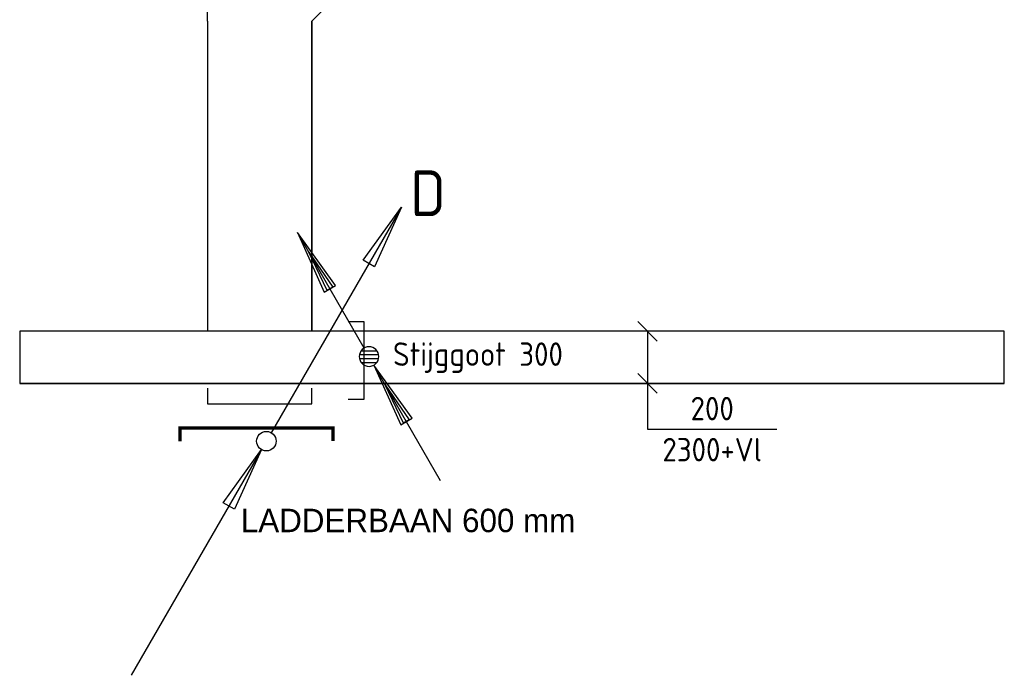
# Model space of a CAD drawing. Header units: millimetres. Extents: x 85770 to 139927, y 137714 to 175725.
# Tile 2 of 12: x 102337 to 106117, y 143170 to 145687. Entities that reach past the tile are written whole.
import ezdxf
from ezdxf.enums import TextEntityAlignment as Align

# ---------------------------------------------------------------- set-up
doc = ezdxf.new("R2010")
doc.units = ezdxf.units.MM
doc.header["$LTSCALE"] = 50
doc.linetypes.add('B-SL0', pattern=[100000000.0, 0, -100000000.0])
doc.layers.get('0').update_dxf_attribs({"linetype": 'CONTINUOUS'})
for name, color, linetype in [('EB61302-_ATTRIB', 2, 'CONTINUOUS'), ('EL61301-_KABELGOOT', 3, 'CONTINUOUS'), ('EL61302-_KABELLADDER', 3, 'CONTINUOUS'), ('EM61301-_BEMATING', 1, 'CONTINUOUS'), ('ET61302-_BIJSCHRIFT', 7, 'CONTINUOUS')]:
    doc.layers.add(name, color=color, linetype=linetype)
doc.styles.add('1', font='BUROTEXT', dxfattribs={"height": 90})
doc.styles.add('2_0', font='iso', dxfattribs={"height": 100})
doc.styles.add('NORATT', font='isocp.shx')
doc.styles.add('NORDIM', font='isocp.shx')
doc.styles.add('Normaal_staand', font='iso.shx')
doc.styles.get("Standard").update_dxf_attribs({"font": 'SIMPLEX'})

# ---------------------------------------------------------------- blocks, each defined once
blk = doc.blocks.new('ES111208')
for p, q in [((10.375, 17.97), (0.375, 0.65)), ((7.442, 13.89), (10.375, 17.97)), ((10.375, 17.97), (8.308, 13.39)), ((8.308, 13.39), (7.442, 13.89)), ((-0.375, -0.65), (-10.375, -17.97)), ((-3.308, -4.73), (-0.375, -0.65)), ((-0.375, -0.65), (-2.442, -5.23)), ((-2.442, -5.23), (-3.308, -4.73))]:
    blk.add_line(p, q)
blk.add_circle((0, 0), 0.75)
blk = doc.blocks.new('ES-LDB')
at = {"color": 4, "const_width": 0.25}
blk.add_lwpolyline([(0, 0.99), (0, 0), (11.763, 0), (11.763, 1.028)], dxfattribs=at)
at = {"style": '1'}
blk.add_attdef('LADDERBAAN', (7.49, 2.965), '', height=1.8, dxfattribs=at)
blk = doc.blocks.new('EH100005')
at = {"color": 0}
blk.add_lwpolyline([(-1, -0.5), (0, -0.5), (0, 0.5), (-1, 0.5)], dxfattribs=at)
at = {"color": 0, "style": 'NORATT', "flags": 9}
blk.add_attdef('HULPSTUK', text='', height=0.5, dxfattribs=at).set_placement((0, 0), align=Align.MIDDLE)
blk = doc.blocks.new('EH100000')
at = {"color": 0, "linetype": 'ByBlock'}
for p, q in [((1, 0.5), (0, 0.5)), ((1, 0.5, 1), (0, 0.5, 1)), ((0, -0.5, 1), (1, -0.5, 1)), ((1, -0.5), (0, -0.5))]:
    blk.add_line(p, q, dxfattribs=at)
at = {"color": 0, "linetype": 'ByBlock', "invisible_edges": 15}
for points in [[(1, -0.5), (0, -0.5), (0, 0.5), (1, 0.5)], [(0, 0.5), (1, 0.5), (1, 0.5, 1), (0, 0.5, 1)], [(0, -0.5, 1), (1, -0.5, 1), (1, -0.5), (0, -0.5)]]:
    blk.add_3dface(points, dxfattribs=at)
at = {"color": 0, "style": 'NORATT'}
for tag, flags in [('M_CODE', 8), ('MERK', 9)]:
    blk.add_attdef(tag, text='', height=1.8, rotation=180, dxfattribs=dict(at, flags=flags)).set_placement((0.5, 0), align=Align.MIDDLE_CENTER)
for tag, flags in [('FUNCTIE', 8), ('SCHOT', 9)]:
    blk.add_attdef(tag, text='', height=1.8, dxfattribs=dict(at, flags=flags)).set_placement((0.5, 0), align=Align.MIDDLE_CENTER)
blk = doc.blocks.new('KG2II')
at = {"color": 0, "linetype": 'B-SL0'}
for p, q in [((275, -200), (275, 200)), ((-200, -275), (200, -275))]:
    blk.add_line(p, q, dxfattribs=at)
at = {"color": 0, "linetype": 'ByBlock'}
for points in [[(-200, -275), (-200, 200), (-200, 200), (275, 200)], [(275, -200), (275, -200), (200, -275), (200, -275)]]:
    blk.add_lwpolyline(points, dxfattribs=at)
at = {"color": 0, "flags": 3}
blk.add_attdef('HULPSTUK', (0, 0, 2700), '', height=1, dxfattribs=at)
blk = doc.blocks.new('*U107')
for p, q in [((275.6, 0), (275.6, 497.3)), ((-137.5, -37.5), (-62.5, 37.5)), ((-100, 0), (275.6, 0)), ((62.5, -37.5), (137.5, 37.5)), ((275.6, 0), (275.6, 0))]:
    blk.add_line(p, q)
at = {"color": 1, "style": 'NORDIM'}
for s, p in [('2300+Vl', (354.3, 248.6)), ('200', (196.8, 248.6))]:
    blk.add_text(s, height=90, rotation=90, dxfattribs=at).set_placement(p, align=Align.MIDDLE)
blk = doc.blocks.new('ES111253')
at = {"color": 0}
for p, q in [((0.375, 0.65), (5.5, 9.526)), ((0.375, 0.65), (5.5, 9.526)), ((0.735, 0.15), (-0.735, 0.15)), ((0.735, 0.15), (-0.735, 0.15)), ((0.6, 0.45), (-0.6, 0.45)), ((0.6, 0.45), (-0.6, 0.45)), ((-5.5, -9.526), (-0.375, -0.65)), ((-5.5, -9.526), (-0.375, -0.65)), ((0.735, -0.15), (-0.735, -0.15)), ((0.735, -0.15), (-0.735, -0.15)), ((0.6, -0.45), (-0.6, -0.45)), ((0.6, -0.45), (-0.6, -0.45))]:
    blk.add_line(p, q, dxfattribs=at)
for points in [[(2.567, 5.446), (5.5, 9.526), (3.433, 4.946)], [(2.567, 5.446), (5.5, 9.526), (3.433, 4.946)], [(3.217, 5.071), (4.625, 8.011), (2.783, 5.321)], [(3.217, 5.071), (4.625, 8.011), (2.783, 5.321)], [(-3.308, -4.73), (-0.375, -0.65), (-2.442, -5.23)], [(-3.308, -4.73), (-0.375, -0.65), (-2.442, -5.23)], [(-2.658, -5.105), (-1.25, -2.165), (-3.092, -4.855)], [(-2.658, -5.105), (-1.25, -2.165), (-3.092, -4.855)]]:
    blk.add_lwpolyline(points, close=True, dxfattribs=at)
blk.add_circle((0, 0), 0.75, dxfattribs=at)
blk.add_circle((0, 0), 0.75, dxfattribs=at)
at = {"color": 0, "style": 'NORATT'}
for tag, height, flags, p in [('VERMOGEN', 1.8, 9, (9, 4)), ('CODE', 3.5, 8, (0, 4)), ('DOEL', 3.5, 9, (0, 4)), ('RUIMTE', 1.8, 9, (-6.5, 4)), ('GROEP', 1.8, 8, (-4, 4)), ('KAST', 1.8, 9, (4, 4))]:
    blk.add_attdef(tag, text='', height=height, rotation=90, dxfattribs=dict(at, flags=flags)).set_placement(p, align=Align.MIDDLE_LEFT)
at = {"color": 0, "style": 'NORATT', "flags": 9}
for tag in ['VERMOGENI', 'M_CODE', 'GELIJKI', 'GROEPI', 'DOELI', 'TAL']:
    blk.add_attdef(tag, text='', height=1.8, dxfattribs=at).set_placement((0, 0), align=Align.MIDDLE_CENTER)
blk = doc.blocks.new('EH100003')
at = {"color": 0}
blk.add_lwpolyline([(-1, -0.5), (0, -0.5), (0, 0.5), (-1, 0.5)], dxfattribs=at)
at = {"color": 0, "style": '2_0', "flags": 9}
for tag in ['FUNCTIE', 'SCHOT']:
    blk.add_attdef(tag, text='', height=0.5, dxfattribs=at).set_placement((0, 0), align=Align.MIDDLE)

msp = doc.modelspace()

# ---------------------------------------------------------------- block references
at = {"layer": 'EL61301-_KABELGOOT'}
msp.add_blockref('KG2II', (103257.9, 145956.5, 2700), dxfattribs=at)
at = {"layer": 'EL61301-_KABELGOOT', "zscale": 60}
for name, p, xscale, yscale, rotation in [('EH100000', (103257.9, 144493.9, 2700), 1187.638019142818, 400, 90), ('EH100005', (102336.7, 144390.9, 2300), 60, 200, 180), ('EH100005', (103257.9, 144212.9, 5000), 60, 400, 270)]:
    msp.add_blockref(name, p, dxfattribs=dict(at, xscale=xscale, yscale=yscale, rotation=rotation))
at = {"layer": 'EL61301-_KABELGOOT', "yscale": 200, "zscale": 60}
for name, p, xscale in [('EH100000', (102336.7, 144390.9, 2300), 3780.408796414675), ('EH100005', (106117.1, 144390.9, 2300), 60)]:
    msp.add_blockref(name, p, dxfattribs=dict(at, xscale=xscale))
at = {"layer": 'EL61302-_KABELLADDER', "yscale": 50, "zscale": 50}
for name, p, xscale in [('ES111208', (103284, 144069), 50), ('ES111253', (103677.9, 144393.8), -50)]:
    msp.add_blockref(name, p, dxfattribs=dict(at, xscale=xscale))
at = {"layer": 'EL61302-_KABELLADDER'}
ref = msp.add_blockref('EH100003', (103657.5, 144378.8), dxfattribs=dict(at, xscale=-60, yscale=300, zscale=60, rotation=180))
ref.add_attrib('FUNCTIE', 'Stijggoot 300', dxfattribs={"layer": 'EB61302-_ATTRIB', "color": 1, "height": 90, "style": 'NORATT', "flags": 8}).set_placement((104096.2, 144389.7), align=Align.MIDDLE)
at = {"layer": 'EL61302-_KABELLADDER', "color": 3}
ref = msp.add_blockref('ES-LDB', (103540.1, 144119.4), dxfattribs=dict(at, xscale=50, yscale=50, zscale=50, rotation=180))
ref.add_attrib('LADDERBAAN', 'LADDERBAAN 600 mm', (103185.9, 143719.8), dxfattribs={"layer": '0', "height": 90, "style": '1'})
at = {"layer": 'EM61301-_BEMATING', "rotation": 270}
msp.add_blockref('*U107', (104747, 144390.9, 2300), dxfattribs=at)

# ---------------------------------------------------------------- texts
at = {"layer": 'ET61302-_BIJSCHRIFT', "color": 3, "style": 'Normaal_staand'}
msp.add_text('D', height=175, dxfattribs=at).set_placement((103837, 145020.8), align=Align.MIDDLE_LEFT)

doc.saveas('drawing.dxf')
